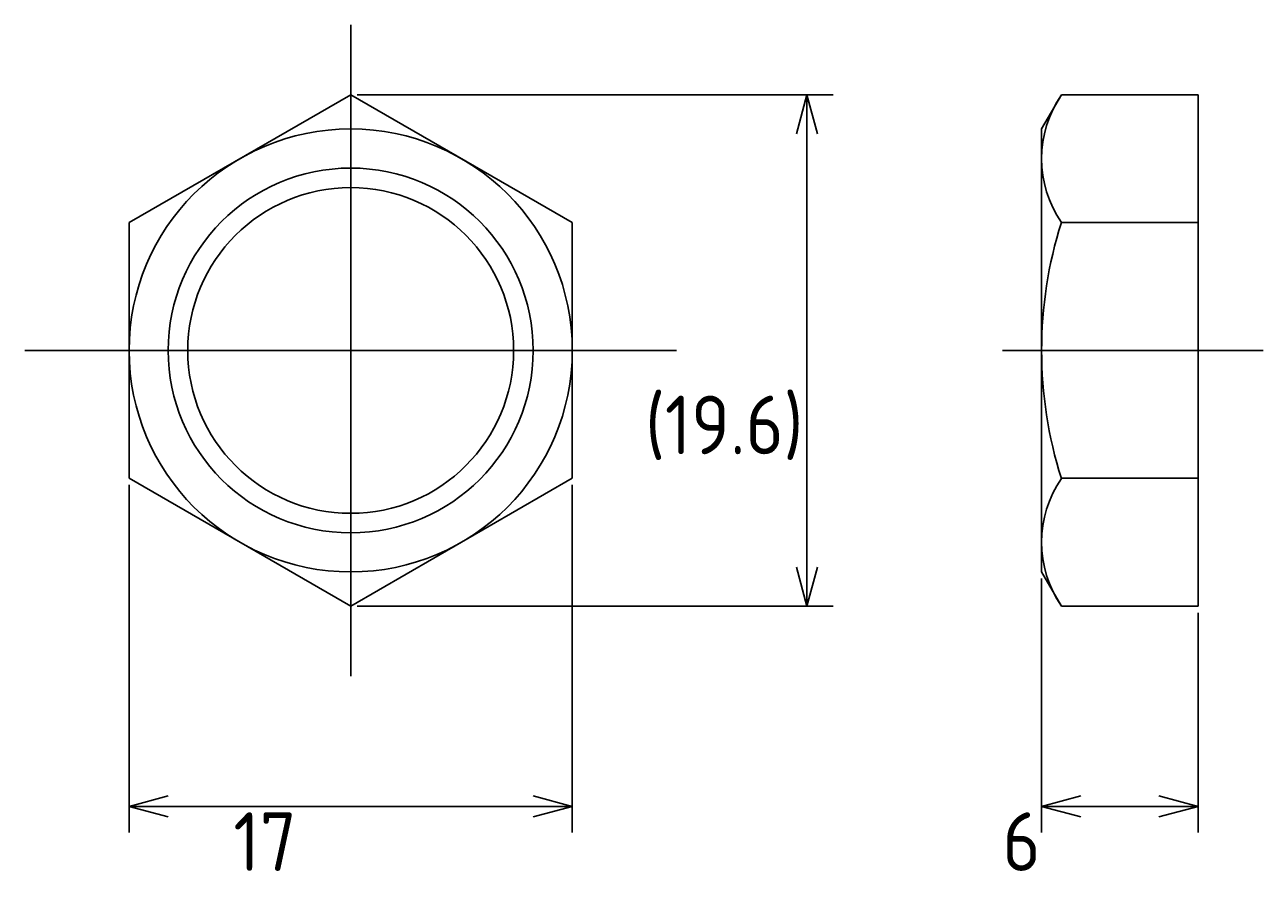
# Model space of a CAD drawing. Extents: x 84 to 218, y 302 to 346.
# Tile 1 of 3: x 84 to 131, y 311 to 344. Entities that reach past the tile are written whole.
import ezdxf

# ---------------------------------------------------------------- set-up
doc = ezdxf.new("R2010")
doc.units = 0
doc.header["$PDMODE"] = 3
doc.header["$PDSIZE"] = 2
doc.linetypes.add('CENTER', pattern=[50.8, 31.75, -6.35, 6.35, -6.35])
doc.layers.get('0').update_dxf_attribs({"linetype": 'CONTINUOUS'})
doc.layers.get('DEFPOINTS').update_dxf_attribs({"linetype": 'CONTINUOUS'})
doc.layers.add('図形', color=7, linetype='CONTINUOUS')
doc.layers.add('寸法_文字0', color=3, linetype='CONTINUOUS')
doc.layers.get('0').off()
doc.styles.add('DIMENSION', font='isocp.shx', dxfattribs={"bigfont": 'bigfont.shx'})
doc.dimstyles.get("Standard").update_dxf_attribs({"dimtxt": 0.18, "dimasz": 0.18, "dimexe": 0.18, "dimexo": 0.0625, "dimgap": 0.09, "dimtad": 0, "dimtih": 1, "dimtoh": 1, "dimzin": 0, "dimcen": 0.09, "dimazin": 3, "dimtfac": 1, "dimtofl": 0, "dimtmove": 0, "dimatfit": 3})

# ---------------------------------------------------------------- blocks, each defined once
blk = doc.blocks.new('_OPEN30')
at = {"color": 0, "linetype": 'BYBLOCK'}
for p, q in [((-1, 0.268), (0, 0)), ((0, 0), (-1, -0.268)), ((0, 0), (-1, 0))]:
    blk.add_line(p, q, dxfattribs=at)
blk = doc.blocks.new('*D39')
at = {"layer": 'DEFPOINTS', "color": 0}
for p in [(87.705, 326.584), (104.705, 326.584), (104.705, 313.991)]:
    blk.add_point(p, dxfattribs=at)
at = {"layer": '寸法_文字0', "color": 3}
for p, q in [((87.705, 326.334), (87.705, 312.991)), ((104.705, 326.334), (104.705, 312.991)), ((89.205, 313.991), (103.205, 313.991))]:
    blk.add_line(p, q, dxfattribs=at)
at = {"layer": '寸法_文字0', "color": 3, "xscale": 1.5, "yscale": 1.5, "zscale": 1.5, "rotation": 180}
blk.add_blockref('_OPEN30', (87.705, 313.991), dxfattribs=at)
at = {"layer": '寸法_文字0', "color": 3, "xscale": 1.5, "yscale": 1.5, "zscale": 1.5}
blk.add_blockref('_OPEN30', (104.705, 313.991), dxfattribs=at)
at = {"layer": '寸法_文字0', "color": 3, "style": 'DIMENSION'}
blk.add_text('17', height=2.25, dxfattribs=at).set_placement((91.705, 311.517))
blk = doc.blocks.new('*D40')
at = {"layer": 'DEFPOINTS', "color": 0}
for p in [(96.205, 341.306), (96.205, 321.676), (113.705, 321.676)]:
    blk.add_point(p, dxfattribs=at)
at = {"layer": '寸法_文字0', "color": 3}
for p, q in [((96.455, 341.306), (114.705, 341.306)), ((113.705, 339.806), (113.705, 323.176)), ((96.455, 321.676), (114.705, 321.676))]:
    blk.add_line(p, q, dxfattribs=at)
at = {"layer": '寸法_文字0', "color": 3, "xscale": 1.5, "yscale": 1.5, "zscale": 1.5}
for p, rotation in [((113.705, 341.306), 90), ((113.705, 321.676), 270)]:
    blk.add_blockref('_OPEN30', p, dxfattribs=dict(at, rotation=rotation))
at = {"layer": '寸法_文字0', "color": 3, "style": 'DIMENSION'}
blk.add_text('(19.6)', height=2.25, dxfattribs=at).set_placement((107.5, 327.509))
blk = doc.blocks.new('*D41')
at = {"layer": 'DEFPOINTS', "color": 0}
for p in [(122.705, 322.991), (128.705, 321.676), (128.705, 313.991)]:
    blk.add_point(p, dxfattribs=at)
at = {"layer": '寸法_文字0', "color": 3}
for p, q in [((122.705, 322.741), (122.705, 312.991)), ((128.705, 321.426), (128.705, 312.991)), ((124.205, 313.991), (127.205, 313.991))]:
    blk.add_line(p, q, dxfattribs=at)
at = {"layer": '寸法_文字0', "color": 3, "xscale": 1.5, "yscale": 1.5, "zscale": 1.5, "rotation": 180}
blk.add_blockref('_OPEN30', (122.705, 313.991), dxfattribs=at)
at = {"layer": '寸法_文字0', "color": 3, "xscale": 1.5, "yscale": 1.5, "zscale": 1.5}
blk.add_blockref('_OPEN30', (128.705, 313.991), dxfattribs=at)
at = {"layer": '寸法_文字0', "color": 3, "style": 'DIMENSION'}
blk.add_text('6', height=2.25, dxfattribs=at).set_placement((121.205, 311.517))

msp = doc.modelspace()

# ---------------------------------------------------------------- linework, layer by layer
at = {"layer": '図形', "color": 3, "linetype": 'CENTER'}
for p, q in [((96.205, 343.991), (96.205, 318.991)), ((83.705, 331.491), (108.705, 331.491)), ((121.205, 331.491), (131.205, 331.491))]:
    msp.add_line(p, q, dxfattribs=at)
at = {"layer": '図形'}
for p, q in [((96.205, 341.306), (87.705, 336.399)), ((104.705, 336.399), (96.205, 341.306)), ((122.705, 339.991), (123.464, 341.306)), ((123.464, 341.306), (128.705, 341.306)), ((128.705, 321.676), (128.705, 341.306)), ((122.705, 322.991), (122.705, 339.991)), ((87.705, 336.399), (87.705, 326.584)), ((104.705, 326.584), (104.705, 336.399)), ((123.464, 336.399), (128.705, 336.399)), ((87.705, 326.584), (96.205, 321.676)), ((96.205, 321.676), (104.705, 326.584)), ((123.464, 326.584), (128.705, 326.584)), ((122.705, 322.991), (123.464, 321.676)), ((123.464, 321.676), (128.705, 321.676))]:
    msp.add_line(p, q, dxfattribs=at)
for radius in [8.5, 6.25]:
    msp.add_circle((96.205, 331.491), radius, dxfattribs=at)
at = {"layer": '図形', "color": 3}
msp.add_circle((96.205, 331.491), 7, dxfattribs=at)
at = {"layer": '図形'}
for centre, radius, start, end in [((127.05, 338.852), 4.345, 145.6158, 214.3842), ((138.945, 331.491), 16.241, 162.412, 197.588), ((127.05, 324.13), 4.345, 145.6158, 214.3842)]:
    msp.add_arc(centre, radius, start, end, dxfattribs=at)

# ---------------------------------------------------------------- dimensions: what is measured, and where the dimension line sits
at = {"layer": '寸法_文字0'}
dim = msp.add_linear_dim(base=(113.705, 321.676), p1=(96.205, 341.306), p2=(96.205, 321.676), angle=90, text='(<>)', dimstyle='Standard', override={"dimscale": 0.5, "dimdec": 1, "dimblk1": 'OPEN30', "dimblk2": 'OPEN30', "dimsah": 1}, dxfattribs=at)
dim.commit()
dim.dimension.update_dxf_attribs({"geometry": '*D40', "text_midpoint": (112, 331.491), "dimtype": 128})
for base, p1, p2, picture, middle in [((104.705, 313.991), (87.705, 326.584), (104.705, 326.584), '*D39', (96.205, 315.5)), ((128.705, 313.991), (122.705, 322.991), (128.705, 321.676), '*D41', (125.705, 315.5))]:
    dim = msp.add_linear_dim(base=base, p1=p1, p2=p2, dimstyle='Standard', override={"dimscale": 0.5, "dimblk1": 'OPEN30', "dimblk2": 'OPEN30', "dimsah": 1}, dxfattribs=at)
    dim.commit()
    dim.dimension.update_dxf_attribs({"geometry": picture, "text_midpoint": middle, "dimtype": 128})

doc.saveas('drawing.dxf')
